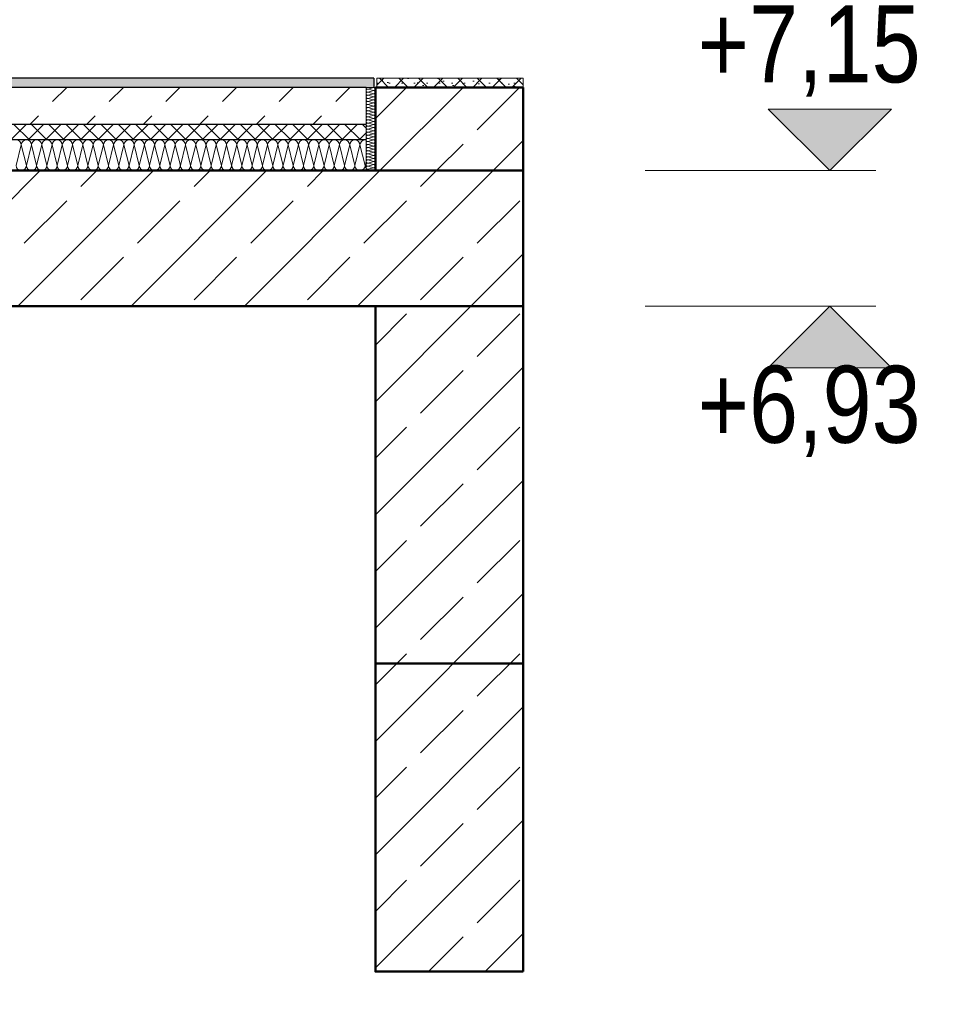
# Model space of a CAD drawing. Header units: metres. Extents: x -58265 to 688021, y -56222 to 35250.
# Tile 43 of 67: x 560881 to 562399, y -48792 to -47194. Entities that reach past the tile are written whole.
import ezdxf

# ---------------------------------------------------------------- set-up
doc = ezdxf.new("R2010")
doc.units = ezdxf.units.M
doc.header["$LTSCALE"] = 0.05
doc.linetypes.add('Wipeout_Contour', pattern=[20000, 0, -20000])
for name, color, linetype in [('A_1_Bauteilschraffuren', 7, 'Continuous'), ('A_1_Schraffuren', 7, 'Continuous'), ('A_1_Wände_Innen_Massiv', 7, 'Continuous'), ('A_4_Bemaßung_50', 7, 'Continuous'), ('A_4_Detail_Inhalt', 7, 'Continuous'), ('A_5_Detail_Bemaßung', 7, 'Continuous')]:
    doc.layers.add(name, color=color, linetype=linetype)
doc.styles.add('ERSTELLTER_STIL_2', font='txt')
doc.dimstyles.new('ERSTELLTER_STIL__5', dxfattribs={"dimtxt": 125, "dimasz": 47.5, "dimexe": 0.18, "dimexo": 0.0625, "dimgap": 0, "dimtad": 1, "dimtih": 1, "dimtoh": 1, "dimlfac": 0.001, "dimzin": 0, "dimdsep": 46, "dimtxsty": 'ERSTELLTER_STIL_2', "dimblk": 'ARROWHEAD_6', "dimblk1": 'ARROWHEAD_6', "dimblk2": 'ARROWHEAD_6', "dimcen": 0.09, "dimse1": 1, "dimse2": 1, "dimclrd": 7, "dimclre": 7, "dimclrt": 7, "dimazin": 0, "dimtfac": 1, "dimtdec": 4, "dimtmove": 0, "dimatfit": 3, "dimfxl": 1, "dimtolj": 1, "dimtzin": 0, "dimarcsym": 0})
pattern_1 = [(45, (521223.22, -54588.84), (-91.9239, 91.9239), []), (45, (521177.26, -54542.88), (-91.9239, 91.9239), [97.5, -32.5])]

# ---------------------------------------------------------------- blocks, each defined once
blk = doc.blocks.new('*X9', base_point=(521223.2, -54588.8))
at = {"layer": 'A_1_Bauteilschraffuren', "color": 253, "linetype": 'Continuous', "lineweight": 15}
for p, q in [((561446, -47306.5), (561456, -47304)), ((561446, -47306.5), (561456, -47309)), ((561455.3, -47303.8), (561456, -47304)), ((561446, -47311.5), (561456, -47309)), ((561446, -47311.5), (561456, -47314)), ((561446, -47316.5), (561456, -47314)), ((561446, -47316.5), (561456, -47319)), ((561446, -47321.5), (561456, -47319)), ((561446, -47321.5), (561456, -47324)), ((561446, -47326.5), (561456, -47324)), ((561446, -47326.5), (561456, -47329)), ((561446, -47331.5), (561456, -47329)), ((561446, -47331.5), (561456, -47334)), ((561446, -47336.5), (561456, -47334)), ((561446, -47336.5), (561456, -47339)), ((561446, -47341.5), (561456, -47339)), ((561446, -47341.5), (561456, -47344)), ((561446, -47346.5), (561456, -47344)), ((561446, -47346.5), (561456, -47349)), ((561446, -47351.5), (561456, -47349)), ((561446, -47351.5), (561456, -47354)), ((561446, -47356.5), (561456, -47354)), ((561446, -47356.5), (561456, -47359)), ((561446, -47361.5), (561456, -47359)), ((561446, -47361.5), (561456, -47364)), ((561446, -47366.5), (561456, -47364)), ((561446, -47366.5), (561456, -47369)), ((561446, -47371.5), (561456, -47369)), ((561446, -47371.5), (561456, -47374)), ((561446, -47376.5), (561456, -47374)), ((561446, -47376.5), (561456, -47379)), ((561446, -47381.5), (561456, -47379)), ((561446, -47381.5), (561456, -47384)), ((561446, -47386.5), (561456, -47384)), ((561446, -47386.5), (561456, -47389)), ((561446, -47391.5), (561456, -47389)), ((561446, -47391.5), (561456, -47394)), ((561446, -47396.5), (561456, -47394)), ((561446, -47396.5), (561456, -47399)), ((561446, -47401.5), (561456, -47399)), ((561446, -47401.5), (561456, -47404)), ((561446, -47406.5), (561456, -47404)), ((561446, -47406.5), (561456, -47409)), ((561446, -47411.5), (561456, -47409)), ((561446, -47411.5), (561456, -47414)), ((561446, -47416.5), (561456, -47414)), ((561446, -47416.5), (561456, -47419)), ((561446, -47421.5), (561456, -47419)), ((561446, -47421.5), (561456, -47424)), ((561446, -47426.5), (561456, -47424)), ((561446, -47426.5), (561456, -47429)), ((561446, -47431.5), (561456, -47429)), ((561446, -47431.5), (561456, -47434)), ((561446, -47436.5), (561456, -47434)), ((561446, -47436.5), (561455.3, -47438.8))]:
    blk.add_line(p, q, dxfattribs=at)
for centre, start, end in [((561446, -47304), 176.3517, 180), ((561446, -47304), 180, 270), ((561446, -47309), 90, 180), ((561456, -47301.5), 270, 290.5706), ((561456, -47306.5), 0, 90), ((561456, -47306.5), 270, 0), ((561461, -47304), 176.3517, 180), ((561446, -47309), 180, 270), ((561446, -47314), 90, 180), ((561446, -47314), 180, 270), ((561446, -47319), 90, 180), ((561446, -47319), 180, 270), ((561446, -47324), 90, 180), ((561456, -47311.5), 0, 90), ((561456, -47311.5), 270, 0), ((561456, -47316.5), 0, 90), ((561456, -47316.5), 270, 0), ((561456, -47321.5), 0, 90), ((561456, -47321.5), 270, 0), ((561446, -47324), 180, 270), ((561446, -47329), 90, 180), ((561446, -47329), 180, 270), ((561446, -47334), 90, 180), ((561446, -47334), 180, 270), ((561446, -47339), 90, 180), ((561446, -47339), 180, 270), ((561456, -47326.5), 0, 90), ((561456, -47326.5), 270, 0), ((561456, -47331.5), 0, 90), ((561456, -47331.5), 270, 0), ((561456, -47336.5), 0, 90), ((561456, -47336.5), 270, 0), ((561456, -47341.5), 0, 90), ((561446, -47344), 90, 180), ((561446, -47344), 180, 270), ((561446, -47349), 90, 180), ((561446, -47349), 180, 270), ((561446, -47354), 90, 180), ((561446, -47354), 180, 270), ((561456, -47341.5), 270, 0), ((561456, -47346.5), 0, 90), ((561456, -47346.5), 270, 0), ((561456, -47351.5), 0, 90), ((561456, -47351.5), 270, 0), ((561456, -47356.5), 0, 90), ((561446, -47359), 90, 180), ((561446, -47359), 180, 270), ((561446, -47364), 90, 180), ((561446, -47364), 180, 270), ((561446, -47369), 90, 180), ((561446, -47369), 180, 270), ((561446, -47374), 90, 180), ((561456, -47356.5), 270, 0), ((561456, -47361.5), 0, 90), ((561456, -47361.5), 270, 0), ((561456, -47366.5), 0, 90), ((561456, -47366.5), 270, 0), ((561456, -47371.5), 0, 90), ((561456, -47371.5), 270, 0), ((561446, -47374), 180, 270), ((561446, -47379), 90, 180), ((561446, -47379), 180, 270), ((561446, -47384), 90, 180), ((561446, -47384), 180, 270), ((561446, -47389), 90, 180), ((561456, -47376.5), 0, 90), ((561456, -47376.5), 270, 0), ((561456, -47381.5), 0, 90), ((561456, -47381.5), 270, 0), ((561456, -47386.5), 0, 90), ((561456, -47386.5), 270, 0), ((561446, -47389), 180, 270), ((561446, -47394), 90, 180), ((561446, -47394), 180, 270), ((561446, -47399), 90, 180), ((561446, -47399), 180, 270), ((561446, -47404), 90, 180), ((561456, -47391.5), 0, 90), ((561456, -47391.5), 270, 0), ((561456, -47396.5), 0, 90), ((561456, -47396.5), 270, 0), ((561456, -47401.5), 0, 90), ((561456, -47401.5), 270, 0), ((561446, -47404), 180, 270), ((561446, -47409), 90, 180), ((561446, -47409), 180, 270), ((561446, -47414), 90, 180), ((561446, -47414), 180, 270), ((561446, -47419), 90, 180), ((561446, -47419), 180, 270), ((561456, -47406.5), 0, 90), ((561456, -47406.5), 270, 0), ((561456, -47411.5), 0, 90), ((561456, -47411.5), 270, 0), ((561456, -47416.5), 0, 90), ((561456, -47416.5), 270, 0), ((561456, -47421.5), 0, 90), ((561446, -47424), 90, 180), ((561446, -47424), 180, 270), ((561446, -47429), 90, 180), ((561446, -47429), 180, 270), ((561446, -47434), 90, 180), ((561446, -47434), 180, 270), ((561456, -47421.5), 270, 0), ((561456, -47426.5), 0, 90), ((561456, -47426.5), 270, 0), ((561456, -47431.5), 0, 90), ((561456, -47431.5), 270, 0), ((561456, -47436.5), 0, 90), ((561446, -47439), 90, 176.3517), ((561456, -47436.5), 290.5706, 0), ((561461, -47439), 176.3517, 180)]:
    blk.add_arc(centre, 2.5, start, end, dxfattribs=at)
blk = doc.blocks.new('*X13', base_point=(521223.2, -54588.8))
at = {"layer": 'A_1_Bauteilschraffuren', "color": 253, "linetype": 'Continuous', "lineweight": 15}
for p, q in [((560875.1, -47430.5), (560883.5, -47397.2)), ((560891.8, -47430.5), (560883.5, -47397.2)), ((560891.8, -47430.5), (560900.1, -47397.2)), ((560908.5, -47430.5), (560900.1, -47397.2)), ((560908.5, -47430.5), (560916.8, -47397.2)), ((560925.1, -47430.5), (560916.8, -47397.2)), ((560925.1, -47430.5), (560933.5, -47397.2)), ((560941.8, -47430.5), (560933.5, -47397.2)), ((560941.8, -47430.5), (560950.1, -47397.2)), ((560958.5, -47430.5), (560950.1, -47397.2)), ((560958.5, -47430.5), (560966.8, -47397.2)), ((560975.1, -47430.5), (560966.8, -47397.2)), ((560975.1, -47430.5), (560983.5, -47397.2)), ((560991.8, -47430.5), (560983.5, -47397.2)), ((560991.8, -47430.5), (561000.1, -47397.2)), ((561008.5, -47430.5), (561000.1, -47397.2)), ((561008.5, -47430.5), (561016.8, -47397.2)), ((561025.1, -47430.5), (561016.8, -47397.2)), ((561025.1, -47430.5), (561033.5, -47397.2)), ((561041.8, -47430.5), (561033.5, -47397.2)), ((561041.8, -47430.5), (561050.1, -47397.2)), ((561058.5, -47430.5), (561050.1, -47397.2)), ((561058.5, -47430.5), (561066.8, -47397.2)), ((561075.1, -47430.5), (561066.8, -47397.2)), ((561075.1, -47430.5), (561083.5, -47397.2)), ((561091.8, -47430.5), (561083.5, -47397.2)), ((561091.8, -47430.5), (561100.1, -47397.2)), ((561108.5, -47430.5), (561100.1, -47397.2)), ((561108.5, -47430.5), (561116.8, -47397.2)), ((561125.1, -47430.5), (561116.8, -47397.2)), ((561125.1, -47430.5), (561133.5, -47397.2)), ((561141.8, -47430.5), (561133.5, -47397.2)), ((561141.8, -47430.5), (561150.1, -47397.2)), ((561158.5, -47430.5), (561150.1, -47397.2)), ((561158.5, -47430.5), (561166.8, -47397.2)), ((561175.1, -47430.5), (561166.8, -47397.2)), ((561175.1, -47430.5), (561183.5, -47397.2)), ((561191.8, -47430.5), (561183.5, -47397.2)), ((561191.8, -47430.5), (561200.1, -47397.2)), ((561208.5, -47430.5), (561200.1, -47397.2)), ((561208.5, -47430.5), (561216.8, -47397.2)), ((561225.1, -47430.5), (561216.8, -47397.2)), ((561225.1, -47430.5), (561233.5, -47397.2)), ((561241.8, -47430.5), (561233.5, -47397.2)), ((561241.8, -47430.5), (561250.1, -47397.2)), ((561258.5, -47430.5), (561250.1, -47397.2)), ((561258.5, -47430.5), (561266.8, -47397.2)), ((561275.1, -47430.5), (561266.8, -47397.2)), ((561275.1, -47430.5), (561283.5, -47397.2)), ((561291.8, -47430.5), (561283.5, -47397.2)), ((561291.8, -47430.5), (561300.1, -47397.2)), ((561308.5, -47430.5), (561300.1, -47397.2)), ((561308.5, -47430.5), (561316.8, -47397.2)), ((561325.1, -47430.5), (561316.8, -47397.2)), ((561325.1, -47430.5), (561333.5, -47397.2)), ((561341.8, -47430.5), (561333.5, -47397.2)), ((561341.8, -47430.5), (561350.1, -47397.2)), ((561358.5, -47430.5), (561350.1, -47397.2)), ((561358.5, -47430.5), (561366.8, -47397.2)), ((561375.1, -47430.5), (561366.8, -47397.2)), ((561375.1, -47430.5), (561383.5, -47397.2)), ((561391.8, -47430.5), (561383.5, -47397.2)), ((561391.8, -47430.5), (561400.1, -47397.2)), ((561408.5, -47430.5), (561400.1, -47397.2)), ((561408.5, -47430.5), (561416.8, -47397.2)), ((561425.1, -47430.5), (561416.8, -47397.2)), ((561425.1, -47430.5), (561433.5, -47397.2)), ((561441.8, -47430.5), (561433.5, -47397.2)), ((561441.8, -47430.5), (561443.5, -47423.8))]:
    blk.add_line(p, q, dxfattribs=at)
for centre, start, end in [((560875.1, -47397.2), 0, 90), ((560891.8, -47397.2), 90, 180), ((560891.8, -47397.2), 0, 90), ((560908.5, -47397.2), 90, 180), ((560908.5, -47397.2), 0, 90), ((560925.1, -47397.2), 90, 180), ((560925.1, -47397.2), 0, 90), ((560941.8, -47397.2), 90, 180), ((560941.8, -47397.2), 0, 90), ((560958.5, -47397.2), 90, 180), ((560958.5, -47397.2), 0, 90), ((560975.1, -47397.2), 90, 180), ((560975.1, -47397.2), 0, 90), ((560991.8, -47397.2), 90, 180), ((560991.8, -47397.2), 0, 90), ((561008.5, -47397.2), 90, 180), ((561008.5, -47397.2), 0, 90), ((561025.1, -47397.2), 90, 180), ((561025.1, -47397.2), 0, 90), ((561041.8, -47397.2), 90, 180), ((561041.8, -47397.2), 0, 90), ((561058.5, -47397.2), 90, 180), ((561058.5, -47397.2), 0, 90), ((561075.1, -47397.2), 90, 180), ((561075.1, -47397.2), 0, 90), ((561091.8, -47397.2), 90, 180), ((561091.8, -47397.2), 0, 90), ((561108.5, -47397.2), 90, 180), ((561108.5, -47397.2), 0, 90), ((561125.1, -47397.2), 90, 180), ((561125.1, -47397.2), 0, 90), ((561141.8, -47397.2), 90, 180), ((561141.8, -47397.2), 0, 90), ((561158.5, -47397.2), 90, 180), ((561158.5, -47397.2), 0, 90), ((561175.1, -47397.2), 90, 180), ((561175.1, -47397.2), 0, 90), ((561191.8, -47397.2), 90, 180), ((561191.8, -47397.2), 0, 90), ((561208.5, -47397.2), 90, 180), ((561208.5, -47397.2), 0, 90), ((561225.1, -47397.2), 90, 180), ((561225.1, -47397.2), 0, 90), ((561241.8, -47397.2), 90, 180), ((561241.8, -47397.2), 0, 90), ((561258.5, -47397.2), 90, 180), ((561258.5, -47397.2), 0, 90), ((561275.1, -47397.2), 90, 180), ((561275.1, -47397.2), 0, 90), ((561291.8, -47397.2), 90, 180), ((561291.8, -47397.2), 0, 90), ((561308.5, -47397.2), 90, 180), ((561308.5, -47397.2), 0, 90), ((561325.1, -47397.2), 90, 180), ((561325.1, -47397.2), 0, 90), ((561341.8, -47397.2), 90, 180), ((561341.8, -47397.2), 0, 90), ((561358.5, -47397.2), 90, 180), ((561358.5, -47397.2), 0, 90), ((561375.1, -47397.2), 90, 180), ((561375.1, -47397.2), 0, 90), ((561391.8, -47397.2), 90, 180), ((561391.8, -47397.2), 0, 90), ((561408.5, -47397.2), 90, 180), ((561408.5, -47397.2), 0, 90), ((561425.1, -47397.2), 90, 180), ((561425.1, -47397.2), 0, 90), ((561441.8, -47397.2), 90, 180), ((561441.8, -47397.2), 78.463, 90), ((560883.5, -47430.5), 180, 270), ((560883.5, -47430.5), 270, 0), ((560900.1, -47430.5), 180, 270), ((560900.1, -47430.5), 270, 0), ((560916.8, -47430.5), 180, 270), ((560916.8, -47430.5), 270, 0), ((560933.5, -47430.5), 180, 270), ((560933.5, -47430.5), 270, 0), ((560950.1, -47430.5), 180, 270), ((560950.1, -47430.5), 270, 0), ((560966.8, -47430.5), 180, 270), ((560966.8, -47430.5), 270, 0), ((560983.5, -47430.5), 180, 270), ((560983.5, -47430.5), 270, 0), ((561000.1, -47430.5), 180, 270), ((561000.1, -47430.5), 270, 0), ((561016.8, -47430.5), 180, 270), ((561016.8, -47430.5), 270, 0), ((561033.5, -47430.5), 180, 270), ((561033.5, -47430.5), 270, 0), ((561050.1, -47430.5), 180, 270), ((561050.1, -47430.5), 270, 0), ((561066.8, -47430.5), 180, 270), ((561066.8, -47430.5), 270, 0), ((561083.5, -47430.5), 180, 270), ((561083.5, -47430.5), 270, 0), ((561100.1, -47430.5), 180, 270), ((561100.1, -47430.5), 270, 0), ((561116.8, -47430.5), 180, 270), ((561116.8, -47430.5), 270, 0), ((561133.5, -47430.5), 180, 270), ((561133.5, -47430.5), 270, 0), ((561150.1, -47430.5), 180, 270), ((561150.1, -47430.5), 270, 0), ((561166.8, -47430.5), 180, 270), ((561166.8, -47430.5), 270, 0), ((561183.5, -47430.5), 180, 270), ((561183.5, -47430.5), 270, 0), ((561200.1, -47430.5), 180, 270), ((561200.1, -47430.5), 270, 0), ((561216.8, -47430.5), 180, 270), ((561216.8, -47430.5), 270, 0), ((561233.5, -47430.5), 180, 270), ((561233.5, -47430.5), 270, 0), ((561250.1, -47430.5), 180, 270), ((561250.1, -47430.5), 270, 0), ((561266.8, -47430.5), 180, 270), ((561266.8, -47430.5), 270, 0), ((561283.5, -47430.5), 180, 270), ((561283.5, -47430.5), 270, 0), ((561300.1, -47430.5), 180, 270), ((561300.1, -47430.5), 270, 0), ((561316.8, -47430.5), 180, 270), ((561316.8, -47430.5), 270, 0), ((561333.5, -47430.5), 180, 270), ((561333.5, -47430.5), 270, 0), ((561350.1, -47430.5), 180, 270), ((561350.1, -47430.5), 270, 0), ((561366.8, -47430.5), 180, 270), ((561366.8, -47430.5), 270, 0), ((561383.5, -47430.5), 180, 270), ((561383.5, -47430.5), 270, 0), ((561400.1, -47430.5), 180, 270), ((561400.1, -47430.5), 270, 0), ((561416.8, -47430.5), 180, 270), ((561416.8, -47430.5), 270, 0), ((561433.5, -47430.5), 180, 270), ((561433.5, -47430.5), 270, 0), ((561450.1, -47430.5), 180, 216.8699)]:
    blk.add_arc(centre, 8.33, start, end, dxfattribs=at)
blk = doc.blocks.new('*D60', base_point=(521223.2, -54588.8))
at = {"layer": 'A_5_Detail_Bemaßung', "color": 7, "linetype": 'Continuous', "lineweight": 15}
for p, q in [((558968.5, -49211.7), (558968.5, -49118)), ((561458.5, -49211.7), (561458.5, -49118)), ((558993.5, -49139.8), (558943.5, -49189.8)), ((561433.5, -49189.8), (561483.5, -49139.8)), ((558968.5, -49164.8), (561458.5, -49164.8)), ((561458.5, -49164.8), (561496, -49164.8))]:
    blk.add_line(p, q, dxfattribs=at)
at = {"color": 254, "linetype": 'Wipeout_Contour', "lineweight": 0, "ltscale": 2249436.319221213}
blk.add_wipeout([(560046.9, -49161.1), (560380.1, -49161.1), (560380.1, -48993.6), (560046.9, -48993.6)], dxfattribs=at).dxf.layer = 'A_1_Schraffuren'
at = {"layer": 'A_5_Detail_Bemaßung', "color": 7, "lineweight": 15, "insert": (560068.1, -49139.8), "char_height": 125, "attachment_point": 7, "style": 'ERSTELLTER_STIL_2'}
blk.add_mtext('\\A1;{\\pql;\\fSwis721 Cn BT|b0|i0|c0|p0;\\W1.000000;2,49}', dxfattribs=at)
blk = doc.blocks.new('ARROWHEAD_6')
at = {"color": 0, "linetype": 'Continuous', "lineweight": 0}
for p, q in [((-0.5, -0.5), (0.5, 0.5)), ((0, 0), (-1, 0))]:
    blk.add_line(p, q, dxfattribs=at)

msp = doc.modelspace()

# ---------------------------------------------------------------- hatches: boundary and pattern name
at = {"layer": 'A_1_Bauteilschraffuren', "linetype": 'Continuous', "lineweight": 13}
h = msp.add_hatch(dxfattribs=at)
h.set_pattern_fill('Steinzeug_0002', color=251, style=0, pattern_type=2)
h.set_pattern_definition([(45, (559388.178, -47292.618), (-15.9099, 15.9099), []), (135, (559388.178, -47292.618), (15.9099, 15.9099), []), (90, (559372.268, -47276.708), (-20.25, 0), [0, -13.5, 0, -20.25]), (155, (559388.178, -47260.798), (8.55802, 18.35273), [0, -9.9, 0, -17.1])])
h.paths.add_polyline_path([(561455.98, -47303.839), (558713.48, -47303.839), (558713.48, -47288.839), (561455.98, -47288.839)])
h = msp.add_hatch(dxfattribs=at)
h.set_pattern_fill('Steinzeug_0002', color=251, style=0, pattern_type=2)
h.set_pattern_definition([(45, (561882.353, -47292.618), (-15.9099, 15.9099), []), (135, (561882.353, -47292.618), (15.9099, 15.9099), []), (90, (561866.443, -47276.708), (-20.25, 0), [0, -13.5, 0, -20.25]), (155, (561882.353, -47260.798), (8.558, 18.3527), [0, -9.9, 0, -17.1])])
h.paths.add_polyline_path([(561698.48, -47303.839), (561460.98, -47303.839), (561460.98, -47288.839), (561698.48, -47288.839)])
h = msp.add_hatch(dxfattribs=at)
h.set_pattern_fill('Beton__unbewehrt_0002', color=251, style=0, pattern_type=2)
h.set_pattern_definition([(45, (521223.22, -54588.84), (-91.9239, 91.9239), [97.5, -32.5]), (45, (521223.22, -54496.92), (-91.9239, 91.9239), [97.5, -32.5])])
h.paths.add_polyline_path([(561443.48, -47303.839), (558713.48, -47303.839), (558713.48, -47363.839), (561443.48, -47363.839)])
at = {"layer": 'A_1_Bauteilschraffuren', "linetype": 'Continuous', "lineweight": 15}
h = msp.add_hatch(dxfattribs=at)
h.set_pattern_fill('Beton__Stahlbeton_0002', color=253, style=0, pattern_type=2)
h.set_pattern_definition(pattern_1)
h.paths.add_polyline_path([(561458.48, -47303.839), (561698.48, -47303.839), (561698.48, -47438.839), (561458.48, -47438.839)])
at = {"layer": 'A_1_Bauteilschraffuren', "linetype": 'Continuous', "lineweight": 13}
h = msp.add_hatch(dxfattribs=at)
h.set_pattern_fill('Dämmung__hart_2_0002', color=251, style=0, pattern_type=2)
h.set_pattern_definition([(45, (564558.48, -47288.84), (-14.142136, 14.142136), []), (135, (564558.48, -47288.84), (14.142136, 14.142136), [])])
h.paths.add_polyline_path([(558713.48, -47388.839), (561443.48, -47388.839), (561443.48, -47363.839), (558713.48, -47363.839)])
at = {"layer": 'A_1_Bauteilschraffuren', "linetype": 'Continuous', "lineweight": 15}
h = msp.add_hatch(dxfattribs=at)
h.set_pattern_fill('Beton__Stahlbeton_0002', color=253, style=0, pattern_type=2)
h.set_pattern_definition(pattern_1)
h.paths.add_polyline_path([(558713.48, -47438.839), (558713.48, -47658.839), (561698.48, -47658.839), (561698.48, -47438.839)])
h = msp.add_hatch(dxfattribs=at)
h.set_pattern_fill('Beton__Stahlbeton_0002', color=253, style=0, pattern_type=2)
h.set_pattern_definition(pattern_1)
h.paths.add_polyline_path([(561458.48, -47658.839), (561698.48, -47658.839), (561698.48, -48738.839), (561458.48, -48738.839)])
at = {"layer": 'A_1_Schraffuren', "linetype": 'Continuous', "lineweight": 15}
for points in [[(562196.361, -47438.839), (562296.361, -47338.839), (562096.361, -47338.839)], [(562196.361, -47658.839), (562096.361, -47758.839), (562296.361, -47758.839)]]:
    msp.add_hatch(color=7, dxfattribs=at).paths.add_polyline_path(points)

# ---------------------------------------------------------------- linework, layer by layer
at = {"layer": 'A_1_Bauteilschraffuren', "color": 7, "linetype": 'Continuous', "lineweight": 15, "flags": 128}
msp.add_lwpolyline([(561443.48, -47303.839), (561458.48, -47303.839), (561458.48, -47438.839), (561443.48, -47438.839)], close=True, dxfattribs=at)
at = {"layer": 'A_1_Wände_Innen_Massiv', "color": 7, "linetype": 'Continuous', "lineweight": 50, "flags": 128}
for points in [[(561458.48, -47438.839), (561458.48, -47303.839)], [(561698.48, -47303.839), (561698.48, -48738.839)], [(561698.48, -47438.839), (561698.48, -48738.839)], [(561458.48, -47658.839), (561458.48, -48738.839), (561698.48, -48738.839)]]:
    msp.add_lwpolyline(points, dxfattribs=at)
at = {"layer": 'A_4_Bemaßung_50', "color": 7, "linetype": 'Continuous', "lineweight": 15}
for p, q in [((562196.361, -47438.839), (562096.361, -47338.839)), ((562096.361, -47338.839), (562296.361, -47338.839)), ((562296.361, -47338.839), (562196.361, -47438.839)), ((562196.361, -47438.839), (561896.361, -47438.839)), ((562196.361, -47438.839), (562271.361, -47438.839)), ((562196.361, -47658.839), (561896.361, -47658.839)), ((562196.361, -47658.839), (562096.361, -47758.839)), ((562196.361, -47658.839), (562271.361, -47658.839)), ((562296.361, -47758.839), (562196.361, -47658.839)), ((562096.361, -47758.839), (562296.361, -47758.839))]:
    msp.add_line(p, q, dxfattribs=at)
at = {"layer": 'A_4_Detail_Inhalt', "color": 7, "linetype": 'Continuous', "lineweight": 25}
for p, q in [((561455.98, -47288.839), (558713.48, -47288.839)), ((561455.98, -47288.839), (561455.98, -47303.839)), ((561443.48, -47303.839), (558713.48, -47303.839)), ((561443.48, -47363.839), (558713.48, -47363.839)), ((561443.48, -47388.839), (558713.48, -47388.839))]:
    msp.add_line(p, q, dxfattribs=at)
at = {"layer": 'A_4_Detail_Inhalt', "color": 7, "linetype": 'Continuous', "lineweight": 15, "flags": 128}
msp.add_lwpolyline([(561698.48, -47303.839), (561698.48, -47288.839), (561460.98, -47288.839), (561460.98, -47303.839)], dxfattribs=at)
at = {"layer": 'A_4_Detail_Inhalt', "color": 7, "linetype": 'Continuous', "lineweight": 50, "flags": 128}
for points in [[(561458.48, -47303.839), (561698.48, -47303.839)], [(561698.48, -47438.839), (558713.48, -47438.839), (558713.48, -47658.839), (561698.48, -47658.839)], [(561458.48, -48238.839), (561698.48, -48238.839)]]:
    msp.add_lwpolyline(points, dxfattribs=at)

# ---------------------------------------------------------------- block references
at = {"layer": 'A_1_Bauteilschraffuren', "color": 253, "linetype": 'Continuous', "lineweight": 15}
for name in ['*X9', '*X13']:
    msp.add_blockref(name, (521223.223, -54588.839), dxfattribs=at)

# ---------------------------------------------------------------- texts
at = {"layer": 'A_4_Bemaßung_50', "color": 7, "lineweight": 20, "char_height": 125, "attachment_point": 7, "style": 'ERSTELLTER_STIL_2'}
for s, insert in [('\\A1;{\\pql;\\fSwis721 Cn BT|b0|i0|c0|p0;\\W1.000000;+7,15}', (561981.598, -47318.839)), ('\\A1;{\\pql;\\fSwis721 Cn BT|b0|i0|c0|p0;\\W1.000000;+6,93}', (561981.598, -47903.839))]:
    msp.add_mtext(s, dxfattribs=dict(at, insert=insert))

# ---------------------------------------------------------------- next in the draw order: dimensions: what is measured, and where the dimension line sits
at = {"layer": 'A_5_Detail_Bemaßung', "color": 7, "linetype": 'Continuous', "lineweight": 15}
dim = msp.add_linear_dim(base=(561458.48, -49164.829), p1=(558968.48, -50067.777), p2=(561458.48, -48738.839), dimstyle='ERSTELLTER_STIL__5', dxfattribs=at)
dim.commit()
dim.dimension.update_dxf_attribs({"geometry": '*D60', "text_midpoint": (560229.957, -49077.329), "dimtype": 160})

doc.saveas('drawing.dxf')
